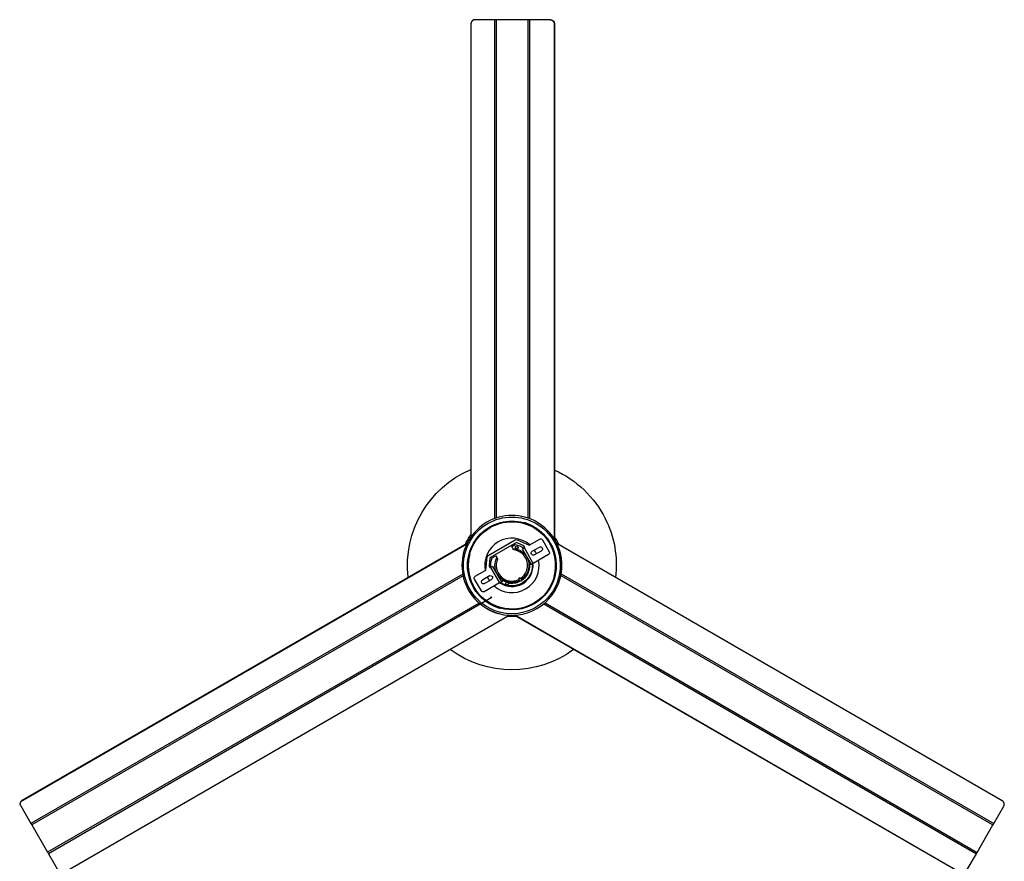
# Model space of a CAD drawing. Extents: x 11170 to 14183, y -454 to 1412.
# Tile 2 of 11: x 11170 to 12613, y 179 to 1412. Entities that reach past the tile are written whole.
import ezdxf

# ---------------------------------------------------------------- set-up
doc = ezdxf.new("R2010")
doc.units = 0
doc.layers.add('MAKE2D$VISIBLE$CURVAS', color=7, linetype='CONTINUOUS')

msp = doc.modelspace()

# ---------------------------------------------------------------- linework, layer by layer
at = {"layer": 'MAKE2D$VISIBLE$CURVAS'}
for p, q in [((11831.4, 1406.2), (11831.4, 654.6)), ((11866.6, 1412.2), (11837.3, 1412.2)), ((11868.6, 1412.2), (11866.6, 1412.2)), ((11866.6, 681.6), (11866.6, 1412.2)), ((11866.6, 681.6), (11866.6, 1412.2)), ((11868.9, 1412.2), (11868.6, 1412.2)), ((11868.9, 682.3), (11868.9, 1412.2)), ((11915.3, 1412.2), (11868.9, 1412.2)), ((11915.3, 681.9), (11915.3, 1412.2)), ((11917.3, 1412.2), (11915.3, 1412.2)), ((11917.7, 1412.2), (11917.3, 1412.2)), ((11917.7, 681), (11917.7, 1412.2)), ((11947.4, 1412.2), (11917.7, 1412.2)), ((11947.8, 1412.2), (11947.4, 1412.2)), ((11948.4, 1412.1), (11948.4, 1412.2)), ((11953.2, 1406.2), (11953.2, 652)), ((11953.7, 1406.2), (11953.7, 651.2)), ((11915.3, 673.1), (11915.3, 673.1)), ((11856.5, 627.1), (11896.4, 650.1)), ((11899.1, 650.2), (11916.5, 642.1)), ((11916.5, 642.1), (11932.1, 651.1)), ((11936.1, 659.8), (11936.1, 659.9)), ((11936.2, 650), (11946.2, 632.7)), ((11939.1, 656.9), (11939, 656.9)), ((11173.7, 268.6), (11825.7, 645)), ((11173.9, 268.2), (11825.4, 644.3)), ((11897.9, 646.4), (11858.9, 623.9)), ((11891.1, 640.2), (11896.4, 643.2)), ((11892.6, 637.6), (11891.1, 640.2)), ((11893.8, 635.5), (11892.6, 637.6)), ((11909, 641.2), (11897.9, 646.4)), ((11909.6, 638.1), (11907, 636.6)), ((11920, 614.1), (11907, 636.6)), ((11910.5, 638.6), (11909, 641.2)), ((11909.1, 638.1), (11909.2, 637.9)), ((11909.6, 638.1), (11910.5, 638.6)), ((11922.6, 615.6), (11909.6, 638.1)), ((11921.2, 633.3), (11931.6, 639.3)), ((11949.3, 642.2), (11949.3, 642.2)), ((12610, 267.8), (11957.3, 644.6)), ((11853.3, 605.7), (11855, 624.8)), ((11858.9, 623.9), (11857.9, 611.7)), ((11862.4, 623.6), (11867.7, 626.7)), ((11867.7, 626.7), (11869.2, 624.1)), ((11869.2, 624.1), (11870.4, 622)), ((11945.1, 628.6), (11922.6, 615.6)), ((11924.2, 628.1), (11934.6, 634.1)), ((11954, 630.1), (11954.1, 630.1)), ((11955, 626.1), (11955, 626.1)), ((11857.9, 611.7), (11859.4, 609.1)), ((11859.4, 609.1), (11860.2, 609.6)), ((11862.9, 611.2), (11860.2, 609.6)), ((11860.2, 609.6), (11873.2, 587.1)), ((11860.7, 609.9), (11860.5, 610.1)), ((11862.9, 611.2), (11875.9, 588.7)), ((11921.4, 613.9), (11917.4, 613.8)), ((11920, 614.1), (11922.6, 615.6)), ((11922.2, 615.4), (11920, 614.1)), ((11921.4, 613.9), (11922.3, 615.5)), ((11922.2, 615.4), (11921.4, 613.9)), ((11921.7, 615.1), (11922.2, 615.4)), ((11922.2, 615.4), (11922.3, 615.5)), ((11819.3, 599.7), (11186.5, 234.4)), ((11819.8, 597.3), (11187.7, 232.4)), ((11827.4, 601.7), (11827.4, 601.7)), ((11846.6, 575.2), (11836.6, 592.5)), ((11837.7, 596.6), (11853.3, 605.7)), ((11858.6, 597.2), (11848.2, 591.2)), ((11851.2, 586), (11861.6, 592)), ((11900.9, 593.3), (11903.5, 594.8)), ((11900.9, 593.3), (11901.9, 591.5)), ((11901.6, 592), (11901.7, 591.9)), ((11903.5, 594.8), (11904.5, 593)), ((11905.2, 591.8), (11904.5, 593)), ((11955.9, 604.8), (11956, 604.8)), ((11963.2, 597.9), (12596.5, 232.3)), ((11963.6, 600.3), (12597.6, 234.3)), ((11834.4, 581.5), (11834.4, 581.5)), ((11836.4, 578.1), (11836.3, 578.1)), ((11873.2, 587.1), (11850.7, 574.1)), ((11873.2, 587.1), (11875.9, 588.7)), ((11875.3, 587.3), (11873.6, 587.3)), ((11873.7, 587.3), (11875.9, 588.7)), ((11873.7, 587.3), (11874.1, 587.6)), ((11875.3, 587.3), (11873.7, 587.3)), ((11874.1, 587.6), (11874.1, 587.6)), ((11874.3, 587.3), (11874.3, 587.3)), ((11877.5, 590.7), (11875.3, 587.3)), ((11901.9, 591.5), (11902.6, 590.3)), ((11903.1, 589.4), (11904.4, 590.1)), ((11904.4, 590.1), (11905.7, 590.9)), ((11861.9, 565.4), (11212, 190.2)), ((11843.4, 557.4), (11210.9, 192.2)), ((11938.1, 556.2), (12572.1, 190.1)), ((11939.9, 557.8), (12573.3, 192.1)), ((11234.8, 162.7), (11887.5, 539.5)), ((12548.9, 161.9), (11894.9, 539.5)), ((12549.1, 162.3), (11895.8, 539.5)), ((11171.4, 260.4), (11171.5, 260.4)), ((11171.6, 260.1), (11186.5, 234.4)), ((12597.6, 234.3), (12612.3, 259.7)), ((11186.5, 234.4), (11186.7, 234.1)), ((11186.7, 234.1), (11187.7, 232.4)), ((11187.7, 232.4), (11187.6, 232.4)), ((11187.7, 232.4), (11210.9, 192.2)), ((12573.3, 192.1), (12596.5, 232.3)), ((12596.5, 232.3), (12596.7, 232.6)), ((12596.7, 232.6), (12597.6, 234.3)), ((11210.9, 192.2), (11211, 191.9)), ((11211, 191.9), (11212, 190.2)), ((11212, 190.2), (11226.7, 164.7)), ((11212, 190.2), (11212, 190.2)), ((12557.3, 164.4), (12572.1, 190.1)), ((12572.1, 190.1), (12572.3, 190.4)), ((12572.3, 190.4), (12573.3, 192.1))]:
    msp.add_line(p, q, dxfattribs=at)
for points in [[(11837.3, 1412.2), (11837.1, 1412.2), (11837, 1412.2), (11836.9, 1412.2), (11836.7, 1412.2), (11836.6, 1412.2), (11836.5, 1412.2), (11836.3, 1412.1), (11836.2, 1412.1), (11836.1, 1412.1), (11835.9, 1412.1), (11835.8, 1412), (11835.7, 1412), (11835.5, 1411.9), (11835.4, 1411.9), (11835.3, 1411.8), (11835.1, 1411.8), (11835, 1411.7), (11834.8, 1411.7), (11834.7, 1411.6), (11834.6, 1411.5), (11834.5, 1411.5), (11834.3, 1411.4), (11834.2, 1411.3), (11834.1, 1411.2), (11833.9, 1411.1), (11833.8, 1411.1), (11833.7, 1411), (11833.6, 1410.9), (11833.5, 1410.8), (11833.4, 1410.7), (11833.2, 1410.6), (11833.1, 1410.5), (11833, 1410.3), (11832.9, 1410.2), (11832.8, 1410.1), (11832.7, 1410), (11832.6, 1409.9), (11832.5, 1409.7), (11832.5, 1409.6), (11832.4, 1409.5), (11832.3, 1409.4), (11832.2, 1409.2), (11832.1, 1409.1), (11832.1, 1409), (11832, 1408.8), (11831.9, 1408.7), (11831.9, 1408.6), (11831.8, 1408.4), (11831.8, 1408.3), (11831.7, 1408.1), (11831.7, 1408), (11831.6, 1407.9), (11831.6, 1407.7), (11831.6, 1407.6), (11831.5, 1407.4), (11831.5, 1407.3), (11831.5, 1407.2), (11831.5, 1407), (11831.5, 1406.9), (11831.4, 1406.8), (11831.4, 1406.6), (11831.4, 1406.5), (11831.4, 1406.3), (11831.4, 1406.2)], [(11947.4, 1412.2), (11947.5, 1412.2), (11947.6, 1412.2), (11947.8, 1412.2), (11947.9, 1412.2), (11948, 1412.2), (11948.2, 1412.2), (11948.3, 1412.1), (11948.4, 1412.1), (11948.6, 1412.1), (11948.7, 1412.1), (11948.8, 1412), (11949, 1412), (11949.1, 1411.9), (11949.3, 1411.9), (11949.4, 1411.8), (11949.5, 1411.8), (11949.7, 1411.7), (11949.8, 1411.7), (11949.9, 1411.6), (11950.1, 1411.5), (11950.2, 1411.5), (11950.3, 1411.4), (11950.4, 1411.3), (11950.6, 1411.2), (11950.7, 1411.1), (11950.8, 1411.1), (11950.9, 1411), (11951.1, 1410.9), (11951.2, 1410.8), (11951.3, 1410.7), (11951.4, 1410.6), (11951.5, 1410.5), (11951.6, 1410.3), (11951.7, 1410.2), (11951.8, 1410.1), (11951.9, 1410), (11952, 1409.9), (11952.1, 1409.7), (11952.2, 1409.6), (11952.3, 1409.5), (11952.3, 1409.4), (11952.4, 1409.2), (11952.5, 1409.1), (11952.6, 1409), (11952.6, 1408.8), (11952.7, 1408.7), (11952.8, 1408.6), (11952.8, 1408.4), (11952.9, 1408.3), (11952.9, 1408.1), (11953, 1408), (11953, 1407.9), (11953, 1407.7), (11953.1, 1407.6), (11953.1, 1407.4), (11953.1, 1407.3), (11953.1, 1407.2), (11953.2, 1407), (11953.2, 1406.9), (11953.2, 1406.8), (11953.2, 1406.6), (11953.2, 1406.5), (11953.2, 1406.3), (11953.2, 1406.2)], [(11947.7, 645.1), (11947.5, 645.5), (11947.3, 645.8), (11947.1, 646.2), (11946.9, 646.5), (11946.7, 646.9), (11946.5, 647.2), (11946.3, 647.5), (11946.1, 647.9), (11945.9, 648.2), (11945.6, 648.6), (11945.4, 648.9), (11945.2, 649.2), (11945, 649.5), (11944.7, 649.9), (11944.5, 650.2), (11944.3, 650.5), (11944.1, 650.9), (11943.8, 651.2), (11943.6, 651.5), (11943.3, 651.8), (11943.1, 652.1), (11942.9, 652.5), (11942.6, 652.8), (11942.4, 653.1), (11942.1, 653.4), (11941.9, 653.7), (11941.6, 654), (11941.4, 654.3), (11941.1, 654.6), (11940.8, 654.9), (11940.6, 655.2), (11940.3, 655.5), (11940.1, 655.8), (11939.8, 656.1), (11939.5, 656.4), (11939.3, 656.7), (11939, 657), (11938.7, 657.3), (11938.4, 657.6), (11938.2, 657.9), (11937.9, 658.2), (11937.6, 658.4), (11937.3, 658.7), (11937, 659), (11936.7, 659.3), (11936.5, 659.5), (11936.2, 659.8), (11935.9, 660.1), (11935.6, 660.4), (11935.3, 660.6), (11935, 660.9), (11934.7, 661.2), (11934.4, 661.4), (11934.1, 661.7), (11933.8, 662), (11933.5, 662.2), (11933.2, 662.5), (11932.9, 662.7), (11932.6, 663), (11932.3, 663.2), (11931.9, 663.5), (11931.6, 663.7), (11931.3, 664), (11931, 664.2), (11930.7, 664.4), (11930.4, 664.7), (11930, 664.9), (11929.7, 665.2), (11929.4, 665.4), (11929.1, 665.6), (11928.7, 665.9), (11928.4, 666.1), (11928.1, 666.3), (11927.8, 666.5), (11927.4, 666.7), (11927.1, 667), (11926.8, 667.2), (11926.4, 667.4), (11926.1, 667.6), (11925.7, 667.8), (11925.4, 668), (11925.1, 668.2), (11924.7, 668.4), (11924.4, 668.6), (11924, 668.8), (11923.7, 669), (11923.3, 669.2), (11923, 669.4), (11922.6, 669.6), (11922.3, 669.8), (11921.9, 670), (11921.6, 670.2), (11921.2, 670.4), (11920.9, 670.6), (11920.5, 670.7), (11920.2, 670.9), (11919.8, 671.1), (11919.5, 671.3), (11919.1, 671.4), (11918.7, 671.6), (11918.4, 671.8), (11918, 671.9), (11917.6, 672.1), (11917.3, 672.3), (11916.9, 672.4), (11916.5, 672.6), (11916.2, 672.7), (11915.8, 672.9), (11915.4, 673), (11915.1, 673.2), (11914.7, 673.3), (11914.3, 673.5), (11913.9, 673.6), (11913.6, 673.7), (11913.2, 673.9), (11912.8, 674), (11912.4, 674.1), (11912.1, 674.3), (11911.7, 674.4), (11911.3, 674.5), (11910.9, 674.6), (11910.6, 674.8), (11910.2, 674.9), (11909.8, 675), (11909.4, 675.1), (11909, 675.2), (11908.6, 675.3), (11908.3, 675.4)], [(11953.2, 596.1), (11953.4, 596.5), (11953.4, 596.8), (11953.5, 597.2), (11953.6, 597.6), (11953.7, 598), (11953.8, 598.4), (11953.9, 598.7), (11954, 599.1), (11954.1, 599.5), (11954.1, 599.9), (11954.2, 600.3), (11954.3, 600.7), (11954.4, 601.1), (11954.4, 601.4), (11954.5, 601.8), (11954.6, 602.2), (11954.6, 602.6), (11954.7, 603), (11954.7, 603.4), (11954.8, 603.8), (11954.9, 604.2), (11954.9, 604.5), (11955, 604.9), (11955, 605.3), (11955, 605.7), (11955.1, 606.1), (11955.1, 606.5), (11955.2, 606.9), (11955.2, 607.3), (11955.2, 607.7), (11955.3, 608.1), (11955.3, 608.5), (11955.3, 608.8), (11955.3, 609.2), (11955.3, 609.6), (11955.4, 610), (11955.4, 610.4), (11955.4, 610.8), (11955.4, 611.2), (11955.4, 611.6), (11955.4, 612), (11955.4, 612.4), (11955.4, 612.8), (11955.4, 613.2), (11955.4, 613.6), (11955.4, 613.9), (11955.4, 614.3), (11955.4, 614.7), (11955.4, 615.1), (11955.4, 615.5), (11955.3, 615.9), (11955.3, 616.3), (11955.3, 616.7), (11955.3, 617.1), (11955.2, 617.5), (11955.2, 617.9), (11955.2, 618.3), (11955.1, 618.6), (11955.1, 619), (11955.1, 619.4), (11955, 619.8), (11955, 620.2), (11954.9, 620.6), (11954.9, 621), (11954.8, 621.4), (11954.8, 621.8), (11954.7, 622.2), (11954.7, 622.5), (11954.6, 622.9), (11954.5, 623.3), (11954.5, 623.7), (11954.4, 624.1), (11954.3, 624.5), (11954.3, 624.9), (11954.2, 625.3), (11954.1, 625.6), (11954, 626), (11954, 626.4), (11953.9, 626.8), (11953.8, 627.2), (11953.7, 627.6), (11953.6, 627.9), (11953.5, 628.3), (11953.4, 628.7), (11953.3, 629.1), (11953.2, 629.5), (11953.1, 629.8), (11953, 630.2), (11952.9, 630.6), (11952.8, 631), (11952.7, 631.3), (11952.6, 631.7), (11952.4, 632.1), (11952.3, 632.5), (11952.2, 632.8), (11952.1, 633.2), (11951.9, 633.6), (11951.8, 634), (11951.7, 634.3), (11951.6, 634.7), (11951.4, 635.1), (11951.3, 635.4), (11951.1, 635.8), (11951, 636.2), (11950.8, 636.5), (11950.7, 636.9), (11950.6, 637.3), (11950.4, 637.6), (11950.2, 638), (11950.1, 638.3), (11949.9, 638.7), (11949.8, 639.1), (11949.6, 639.4), (11949.4, 639.8), (11949.3, 640.1), (11949.1, 640.5), (11948.9, 640.8), (11948.7, 641.2), (11948.6, 641.5), (11948.4, 641.9), (11948.2, 642.2), (11948, 642.6), (11947.8, 642.9), (11947.6, 643.3), (11947.4, 643.6), (11947.3, 644), (11947.1, 644.3), (11946.9, 644.6)], [(11954.2, 595.8), (11954.3, 596.2), (11954.4, 596.6), (11954.5, 597), (11954.6, 597.4), (11954.7, 597.7), (11954.8, 598.1), (11954.9, 598.5), (11955, 598.9), (11955, 599.3), (11955.1, 599.7), (11955.2, 600.1), (11955.3, 600.5), (11955.4, 600.9), (11955.4, 601.3), (11955.5, 601.7), (11955.6, 602), (11955.6, 602.4), (11955.7, 602.8), (11955.7, 603.2), (11955.8, 603.6), (11955.8, 604), (11955.9, 604.4), (11955.9, 604.8), (11956, 605.2), (11956, 605.6), (11956.1, 606), (11956.1, 606.4), (11956.2, 606.8), (11956.2, 607.2), (11956.2, 607.6), (11956.2, 608), (11956.3, 608.4), (11956.3, 608.8), (11956.3, 609.2), (11956.3, 609.6), (11956.4, 610), (11956.4, 610.4), (11956.4, 610.8), (11956.4, 611.2), (11956.4, 611.6), (11956.4, 612), (11956.4, 612.4), (11956.4, 612.8), (11956.4, 613.2), (11956.4, 613.6), (11956.4, 614), (11956.4, 614.4), (11956.4, 614.8), (11956.4, 615.2), (11956.4, 615.6), (11956.3, 616), (11956.3, 616.4), (11956.3, 616.8), (11956.3, 617.2), (11956.2, 617.6), (11956.2, 617.9), (11956.2, 618.3), (11956.1, 618.7), (11956.1, 619.1), (11956.1, 619.5), (11956, 619.9), (11956, 620.3), (11955.9, 620.7), (11955.9, 621.1), (11955.8, 621.5), (11955.8, 621.9), (11955.7, 622.3), (11955.7, 622.7), (11955.6, 623.1), (11955.5, 623.5), (11955.5, 623.9), (11955.4, 624.3), (11955.3, 624.7), (11955.2, 625.1), (11955.2, 625.4), (11955.1, 625.8), (11955, 626.2), (11954.9, 626.6), (11954.8, 627), (11954.8, 627.4), (11954.7, 627.8), (11954.6, 628.2), (11954.5, 628.6), (11954.4, 628.9), (11954.3, 629.3), (11954.2, 629.7), (11954.1, 630.1), (11954, 630.5), (11953.9, 630.9), (11953.7, 631.3), (11953.6, 631.6), (11953.5, 632), (11953.4, 632.4), (11953.3, 632.8), (11953.1, 633.2), (11953, 633.5), (11952.9, 633.9), (11952.8, 634.3), (11952.6, 634.7), (11952.5, 635), (11952.4, 635.4), (11952.2, 635.8), (11952.1, 636.2), (11951.9, 636.5), (11951.8, 636.9), (11951.6, 637.3), (11951.5, 637.6), (11951.3, 638), (11951.2, 638.4), (11951, 638.7), (11950.8, 639.1), (11950.7, 639.5), (11950.5, 639.8), (11950.3, 640.2), (11950.2, 640.6), (11950, 640.9), (11949.8, 641.3), (11949.6, 641.6), (11949.5, 642), (11949.3, 642.3), (11949.1, 642.7), (11948.9, 643), (11948.7, 643.4), (11948.5, 643.7), (11948.3, 644.1), (11948.1, 644.4), (11947.9, 644.8), (11947.7, 645.1)], [(11962.2, 593.7), (11962.3, 594.1), (11962.4, 594.5), (11962.5, 595), (11962.6, 595.4), (11962.7, 595.9), (11962.8, 596.3), (11962.9, 596.7), (11963, 597.2), (11963.1, 597.6), (11963.2, 598.1), (11963.3, 598.5), (11963.4, 598.9), (11963.5, 599.4), (11963.5, 599.8), (11963.6, 600.3), (11963.7, 600.7), (11963.8, 601.1), (11963.8, 601.6), (11963.9, 602), (11964, 602.5), (11964, 602.9), (11964.1, 603.4), (11964.1, 603.8), (11964.2, 604.3), (11964.2, 604.7), (11964.3, 605.2), (11964.3, 605.6), (11964.4, 606.1), (11964.4, 606.5), (11964.4, 606.9), (11964.5, 607.4), (11964.5, 607.8), (11964.5, 608.3), (11964.6, 608.7), (11964.6, 609.2), (11964.6, 609.6), (11964.6, 610.1), (11964.6, 610.5), (11964.6, 611), (11964.6, 611.4), (11964.7, 611.9), (11964.7, 612.3), (11964.7, 612.8), (11964.7, 613.2), (11964.6, 613.7), (11964.6, 614.1), (11964.6, 614.6), (11964.6, 615), (11964.6, 615.5), (11964.6, 615.9), (11964.6, 616.4), (11964.5, 616.8), (11964.5, 617.3), (11964.5, 617.7), (11964.5, 618.2), (11964.4, 618.6), (11964.4, 619.1), (11964.3, 619.5), (11964.3, 620), (11964.3, 620.4), (11964.2, 620.9), (11964.2, 621.3), (11964.1, 621.8), (11964, 622.2), (11964, 622.6), (11963.9, 623.1), (11963.9, 623.5), (11963.8, 624), (11963.7, 624.4), (11963.7, 624.9), (11963.6, 625.3), (11963.5, 625.7), (11963.4, 626.2), (11963.3, 626.6), (11963.3, 627.1), (11963.2, 627.5), (11963.1, 628), (11963, 628.4), (11962.9, 628.8), (11962.8, 629.3), (11962.7, 629.7), (11962.6, 630.1), (11962.5, 630.6), (11962.4, 631), (11962.2, 631.5), (11962.1, 631.9), (11962, 632.3), (11961.9, 632.8), (11961.8, 633.2), (11961.6, 633.6), (11961.5, 634), (11961.4, 634.5), (11961.2, 634.9), (11961.1, 635.3), (11961, 635.8), (11960.8, 636.2), (11960.7, 636.6), (11960.5, 637), (11960.4, 637.5), (11960.2, 637.9), (11960.1, 638.3), (11959.9, 638.7), (11959.8, 639.1), (11959.6, 639.6), (11959.4, 640), (11959.3, 640.4), (11959.1, 640.8), (11958.9, 641.2), (11958.7, 641.6), (11958.6, 642), (11958.4, 642.5), (11958.2, 642.9), (11958, 643.3), (11957.8, 643.7), (11957.6, 644.1), (11957.4, 644.5), (11957.2, 644.9), (11957, 645.3), (11956.8, 645.7), (11956.6, 646.1), (11956.4, 646.5), (11956.2, 646.9), (11956, 647.3), (11955.8, 647.7), (11955.5, 648.1), (11955.3, 648.5), (11955.1, 648.9), (11954.9, 649.3)], [(11829.6, 629.2), (11829.5, 628.8), (11829.4, 628.4), (11829.3, 628.1), (11829.2, 627.7), (11829.1, 627.3), (11829, 626.9), (11829, 626.5), (11828.9, 626.1), (11828.8, 625.8), (11828.7, 625.4), (11828.6, 625), (11828.6, 624.6), (11828.5, 624.2), (11828.4, 623.8), (11828.4, 623.5), (11828.3, 623.1), (11828.2, 622.7), (11828.2, 622.3), (11828.1, 621.9), (11828.1, 621.5), (11828, 621.1), (11828, 620.7), (11827.9, 620.3), (11827.9, 620), (11827.8, 619.6), (11827.8, 619.2), (11827.7, 618.8), (11827.7, 618.4), (11827.7, 618), (11827.6, 617.6), (11827.6, 617.2), (11827.6, 616.8), (11827.6, 616.4), (11827.5, 616), (11827.5, 615.6), (11827.5, 615.3), (11827.5, 614.9), (11827.5, 614.5), (11827.5, 614.1), (11827.5, 613.7), (11827.4, 613.3), (11827.4, 612.9), (11827.4, 612.5), (11827.4, 612.1), (11827.5, 611.7), (11827.5, 611.3), (11827.5, 610.9), (11827.5, 610.5), (11827.5, 610.2), (11827.5, 609.8), (11827.5, 609.4), (11827.5, 609), (11827.6, 608.6), (11827.6, 608.2), (11827.6, 607.8), (11827.7, 607.4), (11827.7, 607), (11827.7, 606.6), (11827.8, 606.2), (11827.8, 605.8), (11827.8, 605.5), (11827.9, 605.1), (11827.9, 604.7), (11828, 604.3), (11828, 603.9), (11828.1, 603.5), (11828.1, 603.1), (11828.2, 602.7), (11828.3, 602.3), (11828.3, 602), (11828.4, 601.6), (11828.5, 601.2), (11828.5, 600.8), (11828.6, 600.4), (11828.7, 600), (11828.7, 599.6), (11828.8, 599.3), (11828.9, 598.9), (11829, 598.5), (11829.1, 598.1), (11829.2, 597.7), (11829.3, 597.3), (11829.4, 597), (11829.5, 596.6), (11829.6, 596.2), (11829.7, 595.8), (11829.8, 595.4), (11829.9, 595.1), (11830, 594.7), (11830.1, 594.3), (11830.2, 593.9), (11830.3, 593.6), (11830.4, 593.2), (11830.5, 592.8), (11830.7, 592.4), (11830.8, 592.1), (11830.9, 591.7), (11831, 591.3), (11831.2, 590.9), (11831.3, 590.6), (11831.4, 590.2), (11831.6, 589.8), (11831.7, 589.5), (11831.9, 589.1), (11832, 588.7), (11832.2, 588.4), (11832.3, 588), (11832.5, 587.7), (11832.6, 587.3), (11832.8, 586.9), (11832.9, 586.6), (11833.1, 586.2), (11833.3, 585.9), (11833.4, 585.5), (11833.6, 585.2), (11833.8, 584.8), (11833.9, 584.4), (11834.1, 584.1), (11834.3, 583.7), (11834.5, 583.4), (11834.7, 583), (11834.8, 582.7), (11835, 582.3), (11835.2, 582), (11835.4, 581.7), (11835.6, 581.3), (11835.8, 581), (11836, 580.6)], [(11827, 604.1), (11827, 603.8), (11827.1, 603.4), (11827.2, 603), (11827.2, 602.6), (11827.3, 602.2), (11827.3, 601.8), (11827.4, 601.4), (11827.5, 601), (11827.5, 600.6), (11827.6, 600.2), (11827.7, 599.8), (11827.8, 599.4), (11827.9, 599), (11827.9, 598.7), (11828, 598.3), (11828.1, 597.9), (11828.2, 597.5), (11828.3, 597.1), (11828.4, 596.7), (11828.5, 596.3), (11828.6, 595.9), (11828.7, 595.6), (11828.8, 595.2), (11828.9, 594.8), (11829, 594.4), (11829.1, 594), (11829.2, 593.6), (11829.4, 593.3), (11829.5, 592.9), (11829.6, 592.5), (11829.7, 592.1), (11829.8, 591.7), (11830, 591.4), (11830.1, 591), (11830.2, 590.6), (11830.4, 590.2), (11830.5, 589.9), (11830.6, 589.5), (11830.8, 589.1), (11830.9, 588.7), (11831.1, 588.4), (11831.2, 588), (11831.4, 587.6), (11831.5, 587.3), (11831.7, 586.9), (11831.9, 586.5), (11832, 586.2), (11832.2, 585.8), (11832.4, 585.4), (11832.5, 585.1), (11832.7, 584.7), (11832.9, 584.4), (11833, 584), (11833.2, 583.6), (11833.4, 583.3), (11833.6, 582.9), (11833.8, 582.6), (11834, 582.2), (11834.2, 581.9), (11834.3, 581.5), (11834.5, 581.2), (11834.7, 580.8), (11834.9, 580.5), (11835.1, 580.1)], [(11835.1, 580.1), (11835.3, 579.8), (11835.5, 579.4), (11835.7, 579.1), (11835.9, 578.8), (11836.2, 578.4), (11836.4, 578.1), (11836.6, 577.7), (11836.8, 577.4), (11837, 577.1), (11837.2, 576.7), (11837.4, 576.4), (11837.7, 576.1), (11837.9, 575.7), (11838.1, 575.4), (11838.3, 575.1), (11838.6, 574.7), (11838.8, 574.4), (11839, 574.1), (11839.3, 573.8), (11839.5, 573.5), (11839.8, 573.1), (11840, 572.8), (11840.2, 572.5), (11840.5, 572.2), (11840.7, 571.9), (11841, 571.6), (11841.2, 571.3), (11841.5, 571), (11841.8, 570.7), (11842, 570.3), (11842.3, 570), (11842.5, 569.7), (11842.8, 569.4), (11843.1, 569.2), (11843.3, 568.9), (11843.6, 568.6), (11843.9, 568.3), (11844.2, 568), (11844.4, 567.7), (11844.7, 567.4), (11845, 567.1), (11845.3, 566.8), (11845.5, 566.6), (11845.8, 566.3), (11846.1, 566), (11846.4, 565.7), (11846.7, 565.5), (11847, 565.2), (11847.3, 564.9), (11847.6, 564.6), (11847.9, 564.4), (11848.2, 564.1), (11848.5, 563.8), (11848.8, 563.6), (11849.1, 563.3), (11849.4, 563.1), (11849.7, 562.8), (11850, 562.6), (11850.3, 562.3), (11850.6, 562.1), (11850.9, 561.8), (11851.2, 561.6), (11851.5, 561.3), (11851.9, 561.1), (11852.2, 560.8), (11852.5, 560.6), (11852.8, 560.4), (11853.1, 560.1), (11853.5, 559.9), (11853.8, 559.7), (11854.1, 559.4), (11854.4, 559.2), (11854.8, 559), (11855.1, 558.7), (11855.4, 558.5), (11855.8, 558.3), (11856.1, 558.1), (11856.4, 557.9), (11856.8, 557.7), (11857.1, 557.5), (11857.5, 557.2), (11857.8, 557), (11858.1, 556.8), (11858.5, 556.6), (11858.8, 556.4), (11859.2, 556.2), (11859.5, 556), (11859.9, 555.8), (11860.2, 555.6), (11860.6, 555.5), (11860.9, 555.3), (11861.3, 555.1), (11861.6, 554.9), (11862, 554.7), (11862.3, 554.5), (11862.7, 554.4), (11863, 554.2), (11863.4, 554), (11863.8, 553.8), (11864.1, 553.7), (11864.5, 553.5), (11864.9, 553.3), (11865.2, 553.2), (11865.6, 553), (11866, 552.9), (11866.3, 552.7), (11866.7, 552.5), (11867.1, 552.4), (11867.4, 552.2), (11867.8, 552.1), (11868.2, 552), (11868.5, 551.8), (11868.9, 551.7), (11869.3, 551.5), (11869.7, 551.4), (11870, 551.3), (11870.4, 551.1), (11870.8, 551), (11871.2, 550.9), (11871.5, 550.8), (11871.9, 550.6), (11872.3, 550.5), (11872.7, 550.4), (11873.1, 550.3), (11873.5, 550.2), (11873.8, 550.1), (11874.2, 550), (11874.6, 549.9)], [(11828, 576), (11828.2, 575.6), (11828.4, 575.2), (11828.7, 574.8), (11828.9, 574.5), (11829.1, 574.1), (11829.4, 573.7), (11829.6, 573.3), (11829.9, 572.9), (11830.1, 572.5), (11830.3, 572.2), (11830.6, 571.8), (11830.8, 571.4), (11831.1, 571), (11831.4, 570.7), (11831.6, 570.3), (11831.9, 569.9), (11832.1, 569.6), (11832.4, 569.2), (11832.7, 568.8), (11832.9, 568.5), (11833.2, 568.1), (11833.5, 567.8), (11833.8, 567.4), (11834, 567.1), (11834.3, 566.7), (11834.6, 566.4), (11834.9, 566), (11835.2, 565.7), (11835.5, 565.3), (11835.7, 565), (11836, 564.6), (11836.3, 564.3), (11836.6, 564), (11836.9, 563.6), (11837.2, 563.3), (11837.5, 563), (11837.8, 562.6), (11838.2, 562.3), (11838.5, 562), (11838.8, 561.7), (11839.1, 561.4), (11839.4, 561), (11839.7, 560.7), (11840, 560.4), (11840.4, 560.1), (11840.7, 559.8), (11841, 559.5), (11841.3, 559.2), (11841.7, 558.9), (11842, 558.6), (11842.3, 558.3), (11842.7, 558), (11843, 557.7), (11843.4, 557.4), (11843.7, 557.1), (11844, 556.8), (11844.4, 556.5), (11844.7, 556.2), (11845.1, 555.9), (11845.4, 555.6), (11845.8, 555.4), (11846.1, 555.1), (11846.5, 554.8), (11846.8, 554.5), (11847.2, 554.3), (11847.6, 554), (11847.9, 553.7), (11848.3, 553.5), (11848.7, 553.2), (11849, 552.9), (11849.4, 552.7), (11849.8, 552.4), (11850.1, 552.2), (11850.5, 551.9), (11850.9, 551.7), (11851.2, 551.4), (11851.6, 551.2), (11852, 550.9), (11852.4, 550.7), (11852.8, 550.5), (11853.1, 550.2), (11853.5, 550), (11853.9, 549.8), (11854.3, 549.5), (11854.7, 549.3), (11855.1, 549.1), (11855.5, 548.9), (11855.9, 548.6), (11856.3, 548.4), (11856.7, 548.2), (11857, 548), (11857.4, 547.8), (11857.8, 547.6), (11858.2, 547.4), (11858.6, 547.2), (11859, 547), (11859.5, 546.8), (11859.9, 546.6), (11860.3, 546.4), (11860.7, 546.2), (11861.1, 546), (11861.5, 545.8), (11861.9, 545.6), (11862.3, 545.4), (11862.7, 545.3), (11863.1, 545.1), (11863.5, 544.9), (11864, 544.8), (11864.4, 544.6), (11864.8, 544.4), (11865.2, 544.3), (11865.6, 544.1), (11866.1, 543.9), (11866.5, 543.8), (11866.9, 543.6), (11867.3, 543.5), (11867.7, 543.3), (11868.2, 543.2), (11868.6, 543), (11869, 542.9), (11869.5, 542.8), (11869.9, 542.6), (11870.3, 542.5), (11870.7, 542.4), (11871.2, 542.3), (11871.6, 542.1), (11872, 542), (11872.5, 541.9)], [(11861.9, 565.4), (11861.9, 565.4), (11861.9, 565.4), (11861.9, 565.4), (11861.9, 565.4), (11861.9, 565.4), (11861.9, 565.4), (11861.9, 565.4), (11861.9, 565.4), (11861.9, 565.4), (11861.9, 565.4), (11861.9, 565.4), (11861.9, 565.4), (11861.9, 565.4), (11861.9, 565.4), (11861.9, 565.4), (11861.9, 565.4), (11861.9, 565.4), (11861.9, 565.4), (11861.9, 565.4), (11861.9, 565.4), (11861.9, 565.4), (11861.9, 565.4), (11861.9, 565.4), (11861.9, 565.4), (11861.9, 565.4), (11861.9, 565.4), (11861.8, 565.4), (11861.8, 565.4), (11861.8, 565.4), (11861.8, 565.4), (11861.8, 565.4), (11861.8, 565.4), (11861.8, 565.4), (11861.8, 565.4), (11861.7, 565.4), (11861.7, 565.4), (11861.6, 565.5), (11861.6, 565.5), (11861.5, 565.5), (11861.4, 565.6), (11861.2, 565.7), (11861.1, 565.8), (11860.9, 565.9), (11860.7, 566), (11860.5, 566.2), (11860.4, 566.3), (11860.2, 566.4), (11860.2, 566.4), (11860.1, 566.5), (11860.1, 566.5), (11860.1, 566.5), (11860.1, 566.5), (11860.1, 566.5), (11860.1, 566.6), (11860.1, 566.6), (11860.1, 566.6), (11860.1, 566.6), (11860, 566.6), (11860, 566.6), (11860, 566.6), (11860, 566.6), (11860, 566.6)], [(11171.6, 260.1), (11171.6, 260.2), (11171.5, 260.3), (11171.5, 260.4), (11171.4, 260.6), (11171.3, 260.7), (11171.3, 260.8), (11171.2, 260.9), (11171.2, 261.1), (11171.2, 261.2), (11171.1, 261.3), (11171.1, 261.5), (11171, 261.6), (11171, 261.7), (11171, 261.9), (11171, 262), (11170.9, 262.2), (11170.9, 262.3), (11170.9, 262.5), (11170.9, 262.6), (11170.9, 262.8), (11170.9, 262.9), (11170.9, 263.1), (11170.9, 263.2), (11170.9, 263.4), (11170.9, 263.5), (11170.9, 263.7), (11170.9, 263.8), (11171, 264), (11171, 264.1), (11171, 264.3), (11171.1, 264.4), (11171.1, 264.6), (11171.1, 264.7), (11171.2, 264.9), (11171.2, 265), (11171.3, 265.1), (11171.4, 265.3), (11171.4, 265.4), (11171.5, 265.6), (11171.5, 265.7), (11171.6, 265.8), (11171.7, 266), (11171.8, 266.1), (11171.9, 266.2), (11171.9, 266.3), (11172, 266.5), (11172.1, 266.6), (11172.2, 266.7), (11172.3, 266.8), (11172.4, 266.9), (11172.5, 267), (11172.6, 267.1), (11172.7, 267.2), (11172.8, 267.3), (11172.9, 267.4), (11173, 267.5), (11173.1, 267.6), (11173.2, 267.7), (11173.3, 267.8), (11173.5, 267.9), (11173.6, 268), (11173.7, 268), (11173.8, 268.1), (11173.9, 268.2)], [(12612.3, 259.7), (12612.4, 259.8), (12612.4, 259.9), (12612.5, 260.1), (12612.6, 260.2), (12612.6, 260.3), (12612.7, 260.4), (12612.7, 260.5), (12612.8, 260.7), (12612.8, 260.8), (12612.8, 260.9), (12612.9, 261.1), (12612.9, 261.2), (12613, 261.4), (12613, 261.5), (12613, 261.6), (12613, 261.8), (12613, 261.9), (12613.1, 262.1), (12613.1, 262.2), (12613.1, 262.4), (12613.1, 262.5), (12613.1, 262.7), (12613.1, 262.8), (12613.1, 263), (12613.1, 263.1), (12613, 263.3), (12613, 263.4), (12613, 263.6), (12613, 263.7), (12612.9, 263.9), (12612.9, 264), (12612.9, 264.2), (12612.8, 264.3), (12612.8, 264.5), (12612.7, 264.6), (12612.7, 264.7), (12612.6, 264.9), (12612.5, 265), (12612.5, 265.2), (12612.4, 265.3), (12612.3, 265.4), (12612.3, 265.6), (12612.2, 265.7), (12612.1, 265.8), (12612, 266), (12611.9, 266.1), (12611.8, 266.2), (12611.8, 266.3), (12611.7, 266.4), (12611.6, 266.5), (12611.5, 266.6), (12611.4, 266.7), (12611.3, 266.9), (12611.2, 266.9), (12611, 267), (12610.9, 267.1), (12610.8, 267.2), (12610.7, 267.3), (12610.6, 267.4), (12610.5, 267.5), (12610.4, 267.6), (12610.3, 267.6), (12610.2, 267.7), (12610, 267.8)]]:
    msp.add_lwpolyline(points, dxfattribs=at)
at = {"layer": 'MAKE2D$VISIBLE$CURVAS', "extrusion": (0, 0, -1)}
for centre, radius, start, end in [((-11837.7, 1407.2), 5, 80.5554, 89.996), ((-11947.8, 1407.2), 4.99, 90.0015, 96.8277), ((-11947.7, 1406.2), 5.99, 96.4147, 180.1359), ((-11891.4, 612.6), 153, 353.4495, 66.9085), ((-11891.4, 612.6), 153, 114.0031, 153.3816), ((-11891.4, 612.6), 65, 330, 150), ((-11891.4, 612.6), 70.9, 330, 150), ((-11891.4, 612.6), 64, 330, 150), ((-11891.4, 612.6), 153, 153.3816, 186.6497), ((-11891.4, 612.7), 75, 23.6888, 36.8627), ((-11897.9, 647.5), 3, 60, 115.008), ((-11933.6, 648.5), 3, 60, 150), ((-11938.7, 659.4), 2.57, 302.9794, 327.5943), ((-11891.4, 612.6), 75, 146.0811, 156.0456), ((-11891.4, 612.6), 70.9, 150, 330), ((-11891.4, 612.6), 65, 150, 330), ((-11891.4, 612.6), 64, 150, 330), ((-11891.4, 612.6), 25, 92.6836, 236.5602), ((-11898.5, 639.2), 2, 330, 150), ((-11891.4, 612.6), 31, 99.268, 124.6792), ((-11898.5, 639.2), 2, 150, 330), ((-11933.1, 636.7), 3, 60, 240), ((-11827.8, 629), 2.62, 268.5215, 268.6826), ((-11858, 624.5), 3, 4.992, 60), ((-11891.4, 612.6), 31, 355.3208, 20.732), ((-11891.4, 612.6), 25, 243.4398, 27.3164), ((-11922.7, 630.7), 3, 240, 60), ((-11943.6, 631.2), 3, 150, 240), ((-11943.6, 631.2), 3, 150, 153), ((-11891.4, 612.6), 30, 177.5, 302.5), ((-11891.4, 612.6), 26, 177.5, 236.7031), ((-11839.2, 594), 3, 330, 60), ((-11860.1, 594.6), 3, 60, 240), ((-11849.7, 588.6), 3, 240, 60), ((-11891.4, 612.6), 26, 287.8349, 302.5), ((-11884.3, 586.1), 2, 330, 64.9879), ((-11884.3, 586.1), 2, 240.2578, 330), ((-11884.3, 586.1), 2, 64.9879, 145.0121), ((-11884.3, 586.1), 2, 150, 239.7253), ((-11891.4, 612.7), 26, 243.3212, 282.1652), ((-11884.3, 586.1), 2, 145.0121, 150), ((-11891.2, 612.6), 26.1, 239.6046, 242.8517), ((-11891.5, 612.8), 26.1, 237.1483, 240.3954), ((-11849.2, 576.7), 3, 240, 330), ((-11861.9, 565.4), 0.0196, 130.9486, 225.4255), ((-11891.4, 612.7), 75.1, 265.228, 275.0932), ((-11891.4, 612.6), 153, 233.7431, 306.356), ((-11176.7, 263.4), 5.99, 336.4147, 60.1359), ((-11175.8, 262.9), 4.99, 330.0015, 336.8277)]:
    msp.add_arc(centre, radius, start, end, dxfattribs=at)
at = {"layer": 'MAKE2D$VISIBLE$CURVAS'}
for centre, radius, start, end in [((11891.4, 612.6), 73.2, 30, 210), ((11891.4, 612.6), 39.9, 49.0276, 190.9724), ((11891.4, 612.6), 73.2, 210, 30), ((11891.4, 612.6), 23, 303.7393, 84.0587), ((11898.5, 639.2), 2, 27, 30), ((11891.4, 612.6), 39.9, 30, 34.3148), ((11892.3, 612.6), 65.8, 165.141, 187.359), ((11891.4, 612.6), 23, 155.9413, 296.2607), ((11891.4, 612.6), 39.9, 25.6852, 30), ((11891.4, 612.6), 39.9, 229.0276, 10.9724), ((11891.4, 612.6), 31, 234.7939, 5.2061), ((11891.4, 612.6), 26, 302.4563, 2.5), ((11891.4, 612.6), 39.9, 205.6852, 210), ((11891.4, 612.6), 39.9, 210, 214.3148), ((11884.3, 586.1), 2, 207, 210), ((11884.3, 586.1), 2, 299.7422, 300.3791), ((11891.4, 612.6), 26, 257.8349, 297), ((11884.3, 586.1), 2, 27, 30)]:
    msp.add_arc(centre, radius, start, end, dxfattribs=at)

doc.saveas('drawing.dxf')
